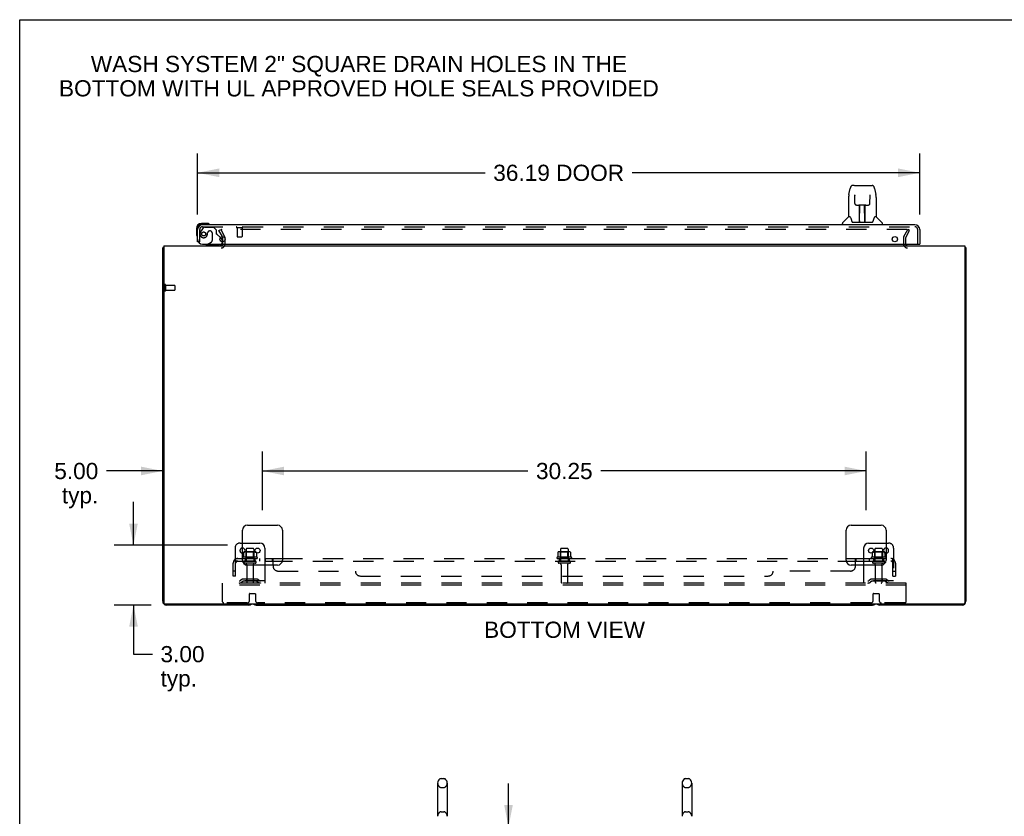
# Model space of a CAD drawing. Header units: inches. Extents: x 0 to 184, y 0 to 119.
# Tile 90 of 101: x 0 to 49, y 79 to 119. Entities that reach past the tile are written whole.
import ezdxf

# ---------------------------------------------------------------- set-up
doc = ezdxf.new("R2010")
doc.units = ezdxf.units.IN
doc.header["$LTSCALE"] = 10.121375
doc.header["$MEASUREMENT"] = 0
doc.linetypes.add('HIDDEN', pattern=[0.2, 0.1, -0.1])
doc.layers.get('0').update_dxf_attribs({"linetype": 'CONTINUOUS'})
for name, color, linetype in [('DEFAULT_2', 8, 'HIDDEN'), ('DIMENSIONS', 7, 'CONTINUOUS'), ('DOOR_ASSEMBLY', 7, 'CONTINUOUS'), ('SUBPANEL', 7, 'CONTINUOUS')]:
    doc.layers.add(name, color=color, linetype=linetype)
doc.styles.get("Standard").update_dxf_attribs({"font": 'arial.ttf'})
doc.dimstyles.new('DIMSTYLE_1', dxfattribs={"dimtxt": 0.811875, "dimasz": 1.0825, "dimexe": 0.09, "dimexo": 0.07, "dimgap": 0.0375, "dimtad": 0, "dimtih": 1, "dimtoh": 1, "dimzin": 4, "dimdsep": 46, "dimtxsty": 'Standard', "dimblk": '_FILLED', "dimblk1": '_FILLED', "dimblk2": '_FILLED', "dimcen": 0.09, "dimadec": 3, "dimazin": 1, "dimtfac": 1, "dimtdec": 3, "dimtofl": 0, "dimtmove": 0, "dimatfit": 3, "dimldrblk": '_FILLED', "dimfxl": 0, "dimtolj": 1, "dimtzin": 4, "dimarcsym": 0})

# ---------------------------------------------------------------- blocks, each defined once
blk = doc.blocks.new('_FILLED')
at = {"color": 0, "linetype": 'ByBlock'}
blk.add_solid([(0, 0), (-1, 0.2), (-1, -0.2)], dxfattribs=at)
blk = doc.blocks.new('*D8')
at = {"layer": 'DIMENSIONS', "color": 2, "linetype": 'Continuous'}
for p, q in [((8.915, 109.317), (8.915, 112.379)), ((45.102, 109.317), (45.102, 112.379)), ((8.915, 111.404), (23.328, 111.404)), ((45.102, 111.404), (30.689, 111.404))]:
    blk.add_line(p, q, dxfattribs=at)
at = {"layer": 'DIMENSIONS', "color": 2, "linetype": 'Continuous', "xscale": 1.0825, "yscale": 1.0825, "zscale": 1.0825, "rotation": 180}
blk.add_blockref('_FILLED', (8.915, 111.404), dxfattribs=at)
at = {"layer": 'DIMENSIONS', "color": 2, "linetype": 'Continuous', "xscale": 1.0825, "yscale": 1.0825, "zscale": 1.0825}
blk.add_blockref('_FILLED', (45.102, 111.404), dxfattribs=at)
at = {"layer": 'DIMENSIONS', "color": 2, "linetype": 'Continuous', "insert": (27.008, 111.81), "char_height": 0.8119, "width": 6.54933, "attachment_point": 2, "line_spacing_factor": 0.9}
blk.add_mtext('36.19 DOOR', dxfattribs=at)
blk = doc.blocks.new('*D10')
at = {"layer": 'DIMENSIONS', "color": 2, "linetype": 'Continuous'}
for p, q in [((5.702, 92.748), (5.702, 94.913)), ((10.407, 92.748), (4.728, 92.748)), ((6.596, 89.748), (4.728, 89.748)), ((5.702, 89.748), (5.702, 87.287)), ((5.702, 87.287), (6.65, 87.287))]:
    blk.add_line(p, q, dxfattribs=at)
at = {"layer": 'DIMENSIONS', "color": 2, "linetype": 'Continuous', "xscale": 1.0825, "yscale": 1.0825, "zscale": 1.0825}
for p, rotation in [((5.702, 92.748), 270), ((5.702, 89.748), 90)]:
    blk.add_blockref('_FILLED', p, dxfattribs=dict(at, rotation=rotation))
at = {"layer": 'DIMENSIONS', "color": 2, "linetype": 'Continuous', "insert": (7.056, 87.693), "char_height": 0.8119, "width": 2.20625, "attachment_point": 1, "line_spacing_factor": 0.9}
blk.add_mtext('3.00\\Ptyp.', dxfattribs=at)
blk = doc.blocks.new('*D11')
at = {"layer": 'DIMENSIONS', "color": 2, "linetype": 'Continuous'}
for p, q in [((12.165, 94.506), (12.165, 97.438)), ((7.165, 96.464), (4.346, 96.464)), ((12.165, 96.464), (14.33, 96.464))]:
    blk.add_line(p, q, dxfattribs=at)
at = {"layer": 'DIMENSIONS', "color": 2, "linetype": 'Continuous', "xscale": 1.0825, "yscale": 1.0825, "zscale": 1.0825}
blk.add_blockref('_FILLED', (7.165, 96.464), dxfattribs=at)
at = {"layer": 'DIMENSIONS', "color": 2, "linetype": 'Continuous', "xscale": 1.0825, "yscale": 1.0825, "zscale": 1.0825, "rotation": 180}
blk.add_blockref('_FILLED', (12.165, 96.464), dxfattribs=at)
at = {"layer": 'DIMENSIONS', "color": 2, "linetype": 'Continuous', "insert": (3.94, 96.87), "char_height": 0.8119, "width": 2.20625, "attachment_point": 3, "line_spacing_factor": 0.9}
blk.add_mtext('5.00\\Ptyp.', dxfattribs=at)
blk = doc.blocks.new('*D12')
at = {"layer": 'DIMENSIONS', "color": 2, "linetype": 'Continuous'}
for p, q in [((12.165, 94.506), (12.165, 97.438)), ((42.415, 94.506), (42.415, 97.438)), ((12.165, 96.464), (25.465, 96.464)), ((42.415, 96.464), (29.114, 96.464))]:
    blk.add_line(p, q, dxfattribs=at)
at = {"layer": 'DIMENSIONS', "color": 2, "linetype": 'Continuous', "xscale": 1.0825, "yscale": 1.0825, "zscale": 1.0825, "rotation": 180}
blk.add_blockref('_FILLED', (12.165, 96.464), dxfattribs=at)
at = {"layer": 'DIMENSIONS', "color": 2, "linetype": 'Continuous', "xscale": 1.0825, "yscale": 1.0825, "zscale": 1.0825}
blk.add_blockref('_FILLED', (42.415, 96.464), dxfattribs=at)
at = {"layer": 'DIMENSIONS', "color": 2, "linetype": 'Continuous', "insert": (27.29, 96.87), "char_height": 0.8119, "width": 2.83704, "attachment_point": 2, "line_spacing_factor": 0.9}
blk.add_mtext('30.25', dxfattribs=at)
blk = doc.blocks.new('*D20')
at = {"layer": 'DIMENSIONS', "color": 2, "linetype": 'Continuous'}
for p, q in [((24.495, 78.646), (24.495, 80.811)), ((24.495, 75.271), (24.495, 72.744)), ((24.495, 72.744), (25.442, 72.744))]:
    blk.add_line(p, q, dxfattribs=at)
at = {"layer": 'DIMENSIONS', "color": 2, "linetype": 'Continuous', "xscale": 1.0825, "yscale": 1.0825, "zscale": 1.0825}
for p, rotation in [((24.495, 78.646), 270), ((24.495, 75.271), 90)]:
    blk.add_blockref('_FILLED', p, dxfattribs=dict(at, rotation=rotation))
at = {"layer": 'DIMENSIONS', "color": 2, "linetype": 'Continuous', "insert": (25.848, 73.15), "char_height": 0.8119, "width": 2.20625, "attachment_point": 1, "line_spacing_factor": 0.9}
blk.add_mtext('3.38', dxfattribs=at)

msp = doc.modelspace()

# ---------------------------------------------------------------- linework, layer by layer
at = {"color": 7, "linetype": 'Continuous'}
for p, q in [((0, 0), (0, 119.075)), ((0, 119.075), (184.025, 119.075)), ((7.217, 107.644), (7.165, 107.644)), ((47.363, 107.644), (47.415, 107.644)), ((11.165, 92.852), (12.04, 92.852)), ((42.54, 92.852), (43.415, 92.852)), ((11.221, 92.393), (11.221, 92.392)), ((11.221, 92.392), (11.221, 92.362)), ((11.858, 92.392), (11.858, 92.362)), ((12.29, 92.602), (12.29, 91.748)), ((42.29, 92.602), (42.29, 91.748)), ((42.721, 92.393), (42.721, 92.392)), ((42.721, 92.392), (42.721, 92.362)), ((43.358, 92.392), (43.358, 92.362)), ((11.854, 89.748), (42.726, 89.748)), ((21.12, 81.054), (21.248, 81.054)), ((33.37, 81.054), (33.498, 81.054)), ((20.943, 80.831), (20.943, 79.168)), ((21.426, 80.831), (21.426, 79.168)), ((33.193, 80.831), (33.193, 79.168)), ((33.676, 80.831), (33.676, 79.168)), ((20.943, 79.168), (20.943, 79.163)), ((21.426, 79.163), (21.426, 79.168)), ((33.193, 79.168), (33.193, 79.163)), ((33.676, 79.163), (33.676, 79.168))]:
    msp.add_line(p, q, dxfattribs=at)
at = {"color": 3, "linetype": 'Continuous'}
for p, q in [((10.157, 108.21), (10.181, 108.169)), ((10.186, 107.946), (10.186, 108.152)), ((7.165, 89.937), (7.165, 107.644)), ((7.217, 107.748), (7.217, 89.86)), ((7.217, 107.748), (47.363, 107.748)), ((47.363, 107.748), (47.363, 89.86)), ((47.415, 107.644), (47.415, 89.937)), ((11.415, 93.748), (12.915, 93.748)), ((41.665, 93.748), (43.165, 93.748)), ((11.165, 91.998), (11.165, 93.498)), ((13.165, 93.498), (13.165, 91.998)), ((41.415, 91.998), (41.415, 93.498)), ((43.415, 93.498), (43.415, 91.998)), ((12.915, 91.748), (11.415, 91.748)), ((43.165, 91.748), (41.665, 91.748)), ((47.303, 89.8), (7.277, 89.8)), ((11.476, 89.748), (7.354, 89.748)), ((47.226, 89.748), (43.104, 89.748))]:
    msp.add_line(p, q, dxfattribs=at)
for points in [[(7.182, 107.661), (7.179, 107.659), (7.176, 107.658), (7.174, 107.656), (7.171, 107.655), (7.169, 107.653), (7.168, 107.652), (7.166, 107.65), (7.166, 107.648), (7.165, 107.647), (7.165, 107.645), (7.165, 107.644)], [(7.205, 107.676), (7.203, 107.674), (7.201, 107.672), (7.199, 107.67), (7.196, 107.669), (7.193, 107.667), (7.19, 107.665), (7.187, 107.664), (7.182, 107.661)], [(47.374, 107.676), (47.376, 107.674), (47.378, 107.672), (47.38, 107.67), (47.383, 107.669), (47.386, 107.667), (47.389, 107.665), (47.392, 107.664)], [(47.392, 107.664), (47.398, 107.661), (47.4, 107.659), (47.403, 107.658), (47.405, 107.656), (47.408, 107.655), (47.41, 107.653), (47.411, 107.652), (47.413, 107.65), (47.414, 107.648), (47.414, 107.647), (47.414, 107.645), (47.415, 107.644)]]:
    msp.add_lwpolyline(points, dxfattribs=at)
at = {"color": 7, "linetype": 'Continuous'}
for points in [[(11.227, 92.401), (11.225, 92.4), (11.224, 92.399), (11.223, 92.398), (11.222, 92.396), (11.221, 92.395), (11.221, 92.393)], [(11.852, 92.401), (11.854, 92.4), (11.855, 92.399), (11.856, 92.398), (11.857, 92.396), (11.858, 92.395), (11.858, 92.393), (11.858, 92.392)], [(42.727, 92.401), (42.725, 92.4), (42.724, 92.399), (42.723, 92.398), (42.722, 92.396), (42.721, 92.395), (42.721, 92.393)], [(43.352, 92.401), (43.354, 92.4), (43.355, 92.399), (43.356, 92.398), (43.357, 92.396), (43.358, 92.395), (43.358, 92.393), (43.358, 92.392)]]:
    msp.add_lwpolyline(points, dxfattribs=at)
for centre in [(11.915, 92.477), (42.665, 92.477)]:
    msp.add_circle(centre, 0.128, dxfattribs=at)
at = {"color": 3, "linetype": 'Continuous'}
for centre, radius, start, end in [((10.153, 108.152), 0.033, 0, 30), ((7.354, 107.559), 0.189, 136.4873, 141.7194), ((10.101, 107.833), 0.085, 270, 355.9511), ((44.479, 107.833), 0.085, 184.0489, 270), ((47.226, 107.559), 0.189, 38.2806, 43.5127), ((11.415, 93.498), 0.25, 90, 180), ((12.915, 93.498), 0.25, 0, 90), ((41.665, 93.498), 0.25, 90, 180), ((43.165, 93.498), 0.25, 0, 90), ((11.415, 91.998), 0.25, 180, 270), ((12.915, 91.998), 0.25, 270, 360), ((41.665, 91.998), 0.25, 180, 270), ((43.165, 91.998), 0.25, 270, 360), ((7.354, 89.937), 0.189, 180, 270), ((7.277, 89.86), 0.06, 180, 270), ((11.476, 89.937), 0.189, 270, 313.513), ((43.104, 89.937), 0.189, 226.487, 270), ((47.226, 89.937), 0.189, 270, 360), ((47.303, 89.86), 0.06, 270, 360)]:
    msp.add_arc(centre, radius, start, end, dxfattribs=at)
at = {"color": 7, "linetype": 'Continuous'}
for centre, radius, start, end in [((12.04, 92.602), 0.25, 0, 90), ((42.54, 92.602), 0.25, 90, 180), ((11.165, 92.477), 0.128, 270, 90), ((11.284, 92.272), 0.141, 93.6175, 113.95), ((11.795, 92.272), 0.141, 66.05, 86.3825), ((42.784, 92.272), 0.141, 93.6175, 113.95), ((43.415, 92.477), 0.128, 90, 270), ((43.295, 92.272), 0.141, 66.05, 86.3825), ((11.854, 89.937), 0.189, 226.5797, 270), ((42.726, 89.937), 0.189, 270, 313.4203), ((21.184, 80.831), 0.241, 123.1848, 180), ((21.12, 80.929), 0.125, 90, 123.1848), ((21.248, 80.929), 0.125, 56.8152, 90), ((21.184, 80.831), 0.241, 0, 56.8152), ((33.434, 80.831), 0.241, 123.1848, 180), ((33.37, 80.929), 0.125, 90, 123.1848), ((33.498, 80.929), 0.125, 56.8152, 90), ((33.434, 80.831), 0.241, 0, 56.8152)]:
    msp.add_arc(centre, radius, start, end, dxfattribs=at)
at = {"layer": 'DEFAULT_2', "color": 8, "linetype": 'HIDDEN'}
for p, q in [((9.985, 108.509), (10.075, 108.561)), ((10.075, 108.561), (10.271, 108.221)), ((44.458, 108.561), (10.121, 108.561)), ((44.308, 108.221), (44.504, 108.561)), ((44.594, 108.509), (44.504, 108.561)), ((10.157, 108.21), (9.985, 108.509)), ((10.29, 107.833), (10.29, 108.152)), ((44.29, 108.152), (44.29, 107.833)), ((44.394, 108.152), (44.394, 107.833)), ((44.398, 108.169), (44.594, 108.509)), ((10.186, 107.833), (10.186, 107.946)), ((7.269, 105.786), (7.269, 105.502)), ((7.312, 105.786), (7.312, 105.502)), ((7.312, 105.768), (7.759, 105.768)), ((7.769, 105.758), (7.769, 105.53)), ((7.312, 105.52), (7.759, 105.52)), ((11.04, 92.852), (11.165, 92.852)), ((43.415, 92.852), (43.54, 92.852)), ((10.79, 92.602), (10.79, 90.852)), ((11.221, 92.362), (11.221, 92.174)), ((11.795, 92.413), (11.284, 92.413)), ((11.356, 92.393), (11.336, 92.413)), ((11.352, 92.547), (11.352, 91.952)), ((11.356, 92.097), (11.356, 92.393)), ((11.723, 92.393), (11.356, 92.393)), ((11.697, 92.577), (11.382, 92.577)), ((11.723, 92.393), (11.743, 92.413)), ((11.723, 92.097), (11.723, 92.393)), ((11.727, 92.547), (11.727, 91.952)), ((11.858, 92.362), (11.858, 92.174)), ((26.971, 92.392), (26.971, 92.174)), ((27.545, 92.413), (27.034, 92.413)), ((27.106, 92.393), (27.086, 92.413)), ((27.102, 92.547), (27.102, 91.952)), ((27.473, 92.393), (27.106, 92.393)), ((27.106, 92.097), (27.106, 92.393)), ((27.447, 92.577), (27.132, 92.577)), ((27.473, 92.393), (27.493, 92.413)), ((27.473, 92.097), (27.473, 92.393)), ((27.477, 92.547), (27.477, 91.952)), ((27.608, 92.392), (27.608, 92.174)), ((42.721, 92.362), (42.721, 92.174)), ((43.295, 92.413), (42.784, 92.413)), ((42.856, 92.393), (42.836, 92.413)), ((42.852, 92.547), (42.852, 91.952)), ((43.223, 92.393), (42.856, 92.393)), ((42.856, 92.097), (42.856, 92.393)), ((43.197, 92.577), (42.882, 92.577)), ((43.223, 92.393), (43.243, 92.413)), ((43.223, 92.097), (43.223, 92.393)), ((43.227, 92.547), (43.227, 91.952)), ((43.358, 92.362), (43.358, 92.174)), ((43.79, 92.602), (43.79, 90.852)), ((11.895, 92.147), (11.184, 92.147)), ((11.205, 92.077), (11.874, 92.077)), ((11.797, 91.952), (11.282, 91.952)), ((11.797, 91.842), (11.282, 91.842)), ((11.356, 92.097), (11.336, 92.077)), ((11.723, 92.097), (11.356, 92.097)), ((11.375, 91.779), (11.375, 90.882)), ((11.705, 91.779), (11.705, 90.882)), ((11.723, 92.097), (11.743, 92.077)), ((27.645, 92.147), (26.934, 92.147)), ((26.955, 92.077), (27.624, 92.077)), ((27.547, 91.952), (27.032, 91.952)), ((27.547, 91.842), (27.032, 91.842)), ((27.106, 92.097), (27.086, 92.077)), ((27.473, 92.097), (27.106, 92.097)), ((27.125, 91.779), (27.125, 90.882)), ((27.455, 91.779), (27.455, 90.882)), ((27.473, 92.097), (27.493, 92.077)), ((43.395, 92.147), (42.684, 92.147)), ((42.705, 92.077), (43.374, 92.077)), ((43.297, 91.952), (42.782, 91.952)), ((43.297, 91.842), (42.782, 91.842)), ((42.856, 92.097), (42.836, 92.077)), ((43.223, 92.097), (42.856, 92.097)), ((42.875, 91.779), (42.875, 90.882)), ((43.205, 91.779), (43.205, 90.882)), ((43.223, 92.097), (43.243, 92.077)), ((12.29, 91.748), (12.29, 90.852)), ((42.29, 91.748), (42.29, 90.852)), ((10.165, 90.748), (10.165, 90.852)), ((44.415, 90.852), (10.165, 90.852)), ((12.29, 90.956), (10.79, 90.956)), ((11.132, 91.024), (11.064, 90.976)), ((11.193, 90.94), (11.125, 90.891)), ((11.88, 91.046), (11.199, 91.046)), ((11.88, 90.942), (11.199, 90.942)), ((11.365, 91.046), (11.365, 90.942)), ((11.715, 91.046), (11.715, 90.942)), ((11.886, 90.94), (11.954, 90.891)), ((11.947, 91.024), (12.015, 90.976)), ((43.79, 90.956), (42.29, 90.956)), ((42.632, 91.024), (42.564, 90.976)), ((42.693, 90.94), (42.625, 90.891)), ((43.38, 91.046), (42.699, 91.046)), ((43.38, 90.942), (42.699, 90.942)), ((42.865, 91.046), (42.865, 90.942)), ((43.215, 91.046), (43.215, 90.942)), ((43.386, 90.94), (43.454, 90.891)), ((43.447, 91.024), (43.515, 90.976)), ((44.415, 90.748), (44.415, 90.852)), ((10.165, 89.914), (10.165, 90.748)), ((44.415, 90.748), (10.165, 90.748)), ((11.515, 89.977), (11.515, 90.302)), ((11.535, 90.322), (11.795, 90.322)), ((11.815, 90.302), (11.815, 89.977)), ((42.765, 89.977), (42.765, 90.302)), ((42.785, 90.322), (43.045, 90.322)), ((43.065, 90.302), (43.065, 89.977)), ((44.415, 89.914), (44.415, 90.748)), ((11.39, 89.852), (10.227, 89.852)), ((42.64, 89.852), (11.94, 89.852)), ((44.352, 89.852), (43.19, 89.852)), ((21.12, 80.609), (21.248, 80.609)), ((33.37, 80.609), (33.498, 80.609)), ((21.12, 79.391), (21.248, 79.391)), ((33.37, 79.391), (33.498, 79.391))]:
    msp.add_line(p, q, dxfattribs=at)
for points in [[(10.121, 108.561), (10.119, 108.56), (10.117, 108.56), (10.115, 108.56), (10.113, 108.559), (10.111, 108.558), (10.11, 108.557), (10.108, 108.556), (10.107, 108.555), (10.105, 108.554), (10.104, 108.552), (10.103, 108.551), (10.102, 108.549), (10.102, 108.547), (10.101, 108.546), (10.101, 108.544), (10.101, 108.543)], [(44.466, 108.559), (44.464, 108.56), (44.462, 108.56), (44.46, 108.56), (44.458, 108.561)], [(44.466, 108.559), (44.468, 108.558), (44.469, 108.557), (44.471, 108.556), (44.473, 108.555), (44.474, 108.554), (44.475, 108.552), (44.476, 108.551), (44.477, 108.549), (44.477, 108.547), (44.478, 108.546), (44.478, 108.544), (44.478, 108.543)], [(10.101, 108.543), (10.101, 108.542), (10.101, 108.54), (10.102, 108.539), (10.102, 108.537), (10.103, 108.535)], [(44.478, 108.543), (44.478, 108.542), (44.478, 108.54), (44.477, 108.539), (44.477, 108.537), (44.476, 108.535)], [(26.977, 92.401), (26.975, 92.4), (26.974, 92.399), (26.973, 92.398), (26.972, 92.396), (26.971, 92.395), (26.971, 92.393), (26.971, 92.392)], [(27.602, 92.401), (27.604, 92.4), (27.605, 92.399), (27.606, 92.398), (27.607, 92.396), (27.608, 92.395), (27.608, 92.393), (27.608, 92.392)], [(11.221, 92.173), (11.221, 92.172), (11.22, 92.171), (11.22, 92.17), (11.22, 92.169), (11.219, 92.169), (11.219, 92.168), (11.219, 92.167), (11.218, 92.167), (11.218, 92.167), (11.218, 92.166), (11.217, 92.166), (11.217, 92.166), (11.217, 92.166), (11.216, 92.165), (11.216, 92.165), (11.216, 92.165), (11.216, 92.165), (11.215, 92.165)], [(11.864, 92.165), (11.863, 92.165), (11.863, 92.165), (11.863, 92.165), (11.863, 92.165), (11.862, 92.166), (11.862, 92.166), (11.862, 92.166), (11.861, 92.166), (11.861, 92.167), (11.861, 92.167), (11.86, 92.167), (11.86, 92.168), (11.86, 92.169), (11.859, 92.169), (11.859, 92.17), (11.859, 92.171), (11.858, 92.172), (11.858, 92.173)], [(26.971, 92.173), (26.971, 92.172), (26.97, 92.171), (26.97, 92.17), (26.97, 92.169), (26.969, 92.169), (26.969, 92.168), (26.969, 92.167), (26.968, 92.167), (26.968, 92.167), (26.968, 92.166), (26.967, 92.166), (26.967, 92.166), (26.967, 92.166), (26.966, 92.165), (26.966, 92.165), (26.966, 92.165), (26.966, 92.165), (26.965, 92.165)], [(27.614, 92.165), (27.613, 92.165), (27.613, 92.165), (27.613, 92.165), (27.613, 92.165), (27.612, 92.166), (27.612, 92.166), (27.612, 92.166), (27.611, 92.166), (27.611, 92.167), (27.611, 92.167), (27.61, 92.167), (27.61, 92.168), (27.61, 92.169), (27.609, 92.169), (27.609, 92.17), (27.609, 92.171), (27.608, 92.172), (27.608, 92.173)], [(42.721, 92.173), (42.721, 92.172), (42.72, 92.171), (42.72, 92.17), (42.72, 92.169), (42.719, 92.169), (42.719, 92.168), (42.719, 92.167), (42.718, 92.167), (42.718, 92.167), (42.718, 92.166), (42.717, 92.166), (42.717, 92.166), (42.717, 92.166), (42.716, 92.165), (42.716, 92.165), (42.716, 92.165), (42.716, 92.165), (42.715, 92.165)], [(43.364, 92.165), (43.363, 92.165), (43.363, 92.165), (43.363, 92.165), (43.363, 92.165), (43.362, 92.166), (43.362, 92.166), (43.362, 92.166), (43.361, 92.166), (43.361, 92.167), (43.361, 92.167), (43.36, 92.167), (43.36, 92.168), (43.36, 92.169), (43.359, 92.169), (43.359, 92.17), (43.359, 92.171), (43.358, 92.172), (43.358, 92.173)]]:
    msp.add_lwpolyline(points, dxfattribs=at)
for centre, radius, start, end in [((10.153, 108.152), 0.137, 0, 30), ((44.427, 108.152), 0.137, 150, 180), ((44.427, 108.152), 0.033, 150, 180), ((10.101, 107.833), 0.189, 270, 360), ((44.479, 107.833), 0.189, 180, 270), ((7.29, 105.786), 0.0215, 0, 180), ((7.759, 105.758), 0.01, 0, 90), ((7.29, 105.502), 0.0215, 180, 360), ((7.759, 105.53), 0.01, 270, 360), ((11.04, 92.602), 0.25, 90, 180), ((43.54, 92.602), 0.25, 0, 90), ((11.165, 92.477), 0.128, 90, 270), ((11.284, 92.272), 0.141, 90, 93.6175), ((11.382, 92.547), 0.03, 90, 180), ((11.697, 92.547), 0.03, 0, 90), ((11.795, 92.272), 0.141, 86.3825, 90), ((27.034, 92.272), 0.141, 90, 113.95), ((27.132, 92.547), 0.03, 90, 180), ((27.447, 92.547), 0.03, 0, 90), ((27.545, 92.272), 0.141, 66.05, 90), ((42.784, 92.272), 0.141, 90, 93.6175), ((42.882, 92.547), 0.03, 90, 180), ((43.197, 92.547), 0.03, 0, 90), ((43.295, 92.272), 0.141, 86.3825, 90), ((43.415, 92.477), 0.128, 270, 90), ((11.205, 92.115), 0.0384, 124.4497, 270), ((11.54, 91.547), 0.698, 117.6814, 120.6631), ((11.282, 91.897), 0.055, 90, 270), ((11.312, 91.779), 0.0625, 0, 90), ((11.767, 91.779), 0.0625, 90, 180), ((11.797, 91.897), 0.055, 270, 90), ((11.54, 91.547), 0.698, 59.3369, 62.3186), ((11.874, 92.115), 0.0384, 270, 55.5503), ((26.955, 92.115), 0.0384, 124.4497, 270), ((27.29, 91.547), 0.698, 117.6814, 120.6631), ((27.032, 91.897), 0.055, 90, 270), ((27.062, 91.779), 0.0625, 0, 90), ((27.517, 91.779), 0.0625, 90, 180), ((27.547, 91.897), 0.055, 270, 90), ((27.29, 91.547), 0.698, 59.3369, 62.3186), ((27.624, 92.115), 0.0384, 270, 55.5503), ((42.705, 92.115), 0.0384, 124.4497, 270), ((43.04, 91.547), 0.698, 117.6814, 120.6631), ((42.782, 91.897), 0.055, 90, 270), ((42.812, 91.779), 0.0625, 0, 90), ((43.267, 91.779), 0.0625, 90, 180), ((43.297, 91.897), 0.055, 270, 90), ((43.04, 91.547), 0.698, 59.3369, 62.3186), ((43.374, 92.115), 0.0384, 270, 55.5503), ((11.004, 91.06), 0.104, 270, 305.7539), ((11.004, 91.06), 0.208, 270, 305.7539), ((11.199, 90.932), 0.114, 90, 125.7539), ((11.199, 90.932), 0.01, 90, 125.7539), ((11.405, 90.882), 0.03, 180, 270), ((11.675, 90.882), 0.03, 270, 360), ((11.88, 90.932), 0.114, 54.2461, 90), ((11.88, 90.932), 0.01, 54.2461, 90), ((12.075, 91.06), 0.208, 234.2461, 270), ((12.075, 91.06), 0.104, 234.2461, 270), ((27.155, 90.882), 0.03, 180, 270), ((27.425, 90.882), 0.03, 270, 360), ((42.504, 91.06), 0.104, 270, 305.7539), ((42.504, 91.06), 0.208, 270, 305.7539), ((42.699, 90.932), 0.114, 90, 125.7539), ((42.699, 90.932), 0.01, 90, 125.7539), ((42.905, 90.882), 0.03, 180, 270), ((43.175, 90.882), 0.03, 270, 360), ((43.38, 90.932), 0.114, 54.2461, 90), ((43.38, 90.932), 0.01, 54.2461, 90), ((43.575, 91.06), 0.208, 234.2461, 270), ((43.575, 91.06), 0.104, 234.2461, 270), ((11.535, 90.302), 0.02, 90, 180), ((11.795, 90.302), 0.02, 0, 90), ((42.785, 90.302), 0.02, 90, 180), ((43.045, 90.302), 0.02, 0, 90), ((10.227, 89.914), 0.0625, 180, 270), ((11.39, 89.977), 0.125, 270, 360), ((11.94, 89.977), 0.125, 180, 270), ((42.64, 89.977), 0.125, 270, 360), ((43.19, 89.977), 0.125, 180, 270), ((44.352, 89.914), 0.0625, 270, 360), ((21.184, 80.831), 0.241, 180, 236.8152), ((21.12, 80.734), 0.125, 236.8152, 270), ((21.248, 80.734), 0.125, 270, 303.1848), ((21.184, 80.831), 0.241, 303.1848, 360), ((33.434, 80.831), 0.241, 180, 236.8152), ((33.37, 80.734), 0.125, 236.8152, 270), ((33.498, 80.734), 0.125, 270, 303.1848), ((33.434, 80.831), 0.241, 303.1848, 360), ((21.184, 79.168), 0.241, 123.1848, 180), ((21.12, 79.266), 0.125, 90, 123.1848), ((21.248, 79.266), 0.125, 56.8152, 90), ((21.184, 79.168), 0.241, 0, 56.8152), ((33.434, 79.168), 0.241, 123.1848, 180), ((33.37, 79.266), 0.125, 90, 123.1848), ((33.498, 79.266), 0.125, 56.8152, 90), ((33.434, 79.168), 0.241, 0, 56.8152)]:
    msp.add_arc(centre, radius, start, end, dxfattribs=at)
at = {"layer": 'DOOR_ASSEMBLY', "color": 7, "linetype": 'Continuous'}
for p, q in [((41.553, 110.315), (41.618, 110.62)), ((41.823, 110.774), (41.742, 110.774)), ((41.824, 110.774), (42.712, 110.774)), ((41.829, 110.774), (41.827, 110.774)), ((42.836, 110.62), (42.901, 110.315)), ((41.538, 110.172), (41.538, 109.2)), ((41.839, 110.3), (41.839, 110.297)), ((41.839, 110.297), (41.839, 110.294)), ((41.839, 110.294), (41.839, 110.29)), ((41.839, 110.29), (41.84, 110.282)), ((41.84, 110.282), (41.84, 110.272)), ((41.847, 109.868), (41.84, 110.272)), ((42.607, 109.868), (42.614, 110.281)), ((42.614, 110.281), (42.615, 110.289)), ((42.615, 110.289), (42.615, 110.294)), ((42.907, 110.284), (42.901, 110.315)), ((42.916, 110.171), (42.916, 109.2)), ((41.847, 109.868), (41.848, 109.855)), ((41.927, 109.79), (42.047, 109.79)), ((42.078, 108.944), (42.093, 109.791)), ((42.083, 109.791), (42.372, 109.791)), ((42.085, 109.375), (42.085, 109.791)), ((42.092, 109.735), (42.085, 109.735)), ((42.089, 109.566), (42.085, 109.566)), ((42.088, 109.554), (42.085, 109.554)), ((42.353, 108.924), (42.338, 109.791)), ((42.339, 109.735), (42.369, 109.735)), ((42.369, 109.566), (42.342, 109.566)), ((42.369, 109.554), (42.342, 109.554)), ((42.344, 109.791), (42.344, 109.735)), ((42.369, 108.924), (42.369, 109.791)), ((42.407, 109.79), (42.527, 109.79)), ((41.532, 109.194), (41.235, 108.896)), ((41.611, 109.2), (41.538, 109.2)), ((41.608, 109.2), (41.614, 109.189)), ((42.346, 109.326), (42.369, 109.326)), ((42.369, 109.322), (42.346, 109.322)), ((42.84, 109.189), (42.846, 109.198)), ((42.916, 109.2), (42.843, 109.2)), ((42.922, 109.194), (43.219, 108.896)), ((8.855, 108.603), (8.855, 108.347)), ((9.374, 108.866), (9.118, 108.866)), ((9.161, 108.806), (9.118, 108.806)), ((9.412, 108.863), (9.374, 108.866)), ((41.223, 108.806), (41.223, 108.868)), ((41.674, 109.035), (41.688, 108.988)), ((41.688, 108.988), (41.691, 108.979)), ((41.741, 108.924), (42.713, 108.924)), ((42.079, 108.996), (42.078, 108.97)), ((42.085, 108.924), (42.085, 108.928)), ((42.352, 108.97), (42.352, 108.996)), ((42.763, 108.978), (42.766, 108.988)), ((43.231, 108.806), (43.231, 108.868)), ((8.855, 108.347), (8.857, 108.309)), ((10.057, 108.155), (10.114, 108.098)), ((8.948, 107.952), (8.915, 107.952)), ((9.426, 107.827), (9.357, 107.787)), ((9.357, 107.748), (9.357, 107.787)), ((10.144, 108.028), (10.144, 107.946)), ((45.082, 107.827), (45.102, 107.827))]:
    msp.add_line(p, q, dxfattribs=at)
at = {"layer": 'DOOR_ASSEMBLY', "color": 3, "linetype": 'Continuous'}
for p, q in [((8.915, 107.952), (8.915, 108.559)), ((9.161, 108.806), (44.856, 108.806)), ((45.102, 108.559), (45.102, 107.827)), ((9.165, 107.827), (45.082, 107.827))]:
    msp.add_line(p, q, dxfattribs=at)
at = {"layer": 'DOOR_ASSEMBLY', "color": 8, "linetype": 'HIDDEN'}
for p, q in [((9.019, 107.952), (9.019, 108.559)), ((9.195, 108.647), (9.093, 108.503)), ((9.161, 108.702), (44.856, 108.702)), ((9.259, 108.681), (9.711, 108.681)), ((9.837, 108.555), (9.711, 108.681)), ((9.837, 108.555), (9.837, 108.376)), ((10.877, 108.659), (11.161, 108.659)), ((10.895, 108.659), (10.895, 108.212)), ((11.143, 108.659), (11.143, 108.212)), ((44.998, 107.827), (44.998, 108.559)), ((9.416, 108.391), (9.416, 108.402)), ((9.547, 108.489), (9.514, 108.489)), ((9.645, 108.391), (9.645, 108.012)), ((10.057, 108.155), (9.895, 108.317)), ((10.905, 108.202), (11.133, 108.202)), ((9.019, 107.952), (8.948, 107.952)), ((9.987, 107.748), (9.357, 107.748)), ((9.426, 107.827), (9.595, 107.925)), ((10.144, 107.946), (10.144, 107.905))]:
    msp.add_line(p, q, dxfattribs=at)
at = {"layer": 'DOOR_ASSEMBLY', "color": 7, "linetype": 'Continuous'}
for points in [[(41.742, 110.774), (41.739, 110.774), (41.726, 110.773), (41.713, 110.769), (41.7, 110.764), (41.689, 110.758), (41.679, 110.75), (41.67, 110.741), (41.661, 110.731), (41.654, 110.721), (41.648, 110.709), (41.642, 110.697), (41.636, 110.683), (41.631, 110.668), (41.626, 110.652), (41.621, 110.633), (41.618, 110.62)], [(42.836, 110.62), (42.833, 110.633), (42.828, 110.652), (42.823, 110.668), (42.818, 110.683), (42.812, 110.697), (42.806, 110.71), (42.8, 110.721), (42.792, 110.732), (42.784, 110.741), (42.775, 110.75), (42.765, 110.758), (42.753, 110.765), (42.741, 110.77), (42.728, 110.773), (42.714, 110.774), (42.712, 110.774)], [(41.553, 110.315), (41.547, 110.284), (41.542, 110.244), (41.539, 110.204), (41.538, 110.172)], [(41.839, 110.303), (41.839, 110.303), (41.839, 110.303), (41.839, 110.303), (41.839, 110.303), (41.839, 110.302), (41.839, 110.301), (41.839, 110.3)], [(42.615, 110.294), (42.615, 110.298), (42.615, 110.299), (42.615, 110.3), (42.615, 110.302), (42.615, 110.302), (42.615, 110.303), (42.615, 110.303)], [(42.916, 110.171), (42.915, 110.205), (42.912, 110.245), (42.907, 110.284)], [(41.848, 109.855), (41.852, 109.842), (41.857, 109.831), (41.864, 109.82), (41.873, 109.811), (41.883, 109.803), (41.894, 109.797), (41.905, 109.793), (41.917, 109.791), (41.926, 109.79)], [(42.047, 109.79), (42.051, 109.79), (42.06, 109.791), (42.068, 109.791)], [(42.068, 109.791), (42.076, 109.791), (42.083, 109.791)], [(42.372, 109.791), (42.379, 109.791), (42.387, 109.791)], [(42.387, 109.791), (42.396, 109.79), (42.404, 109.79), (42.407, 109.79)], [(42.528, 109.79), (42.538, 109.791), (42.55, 109.793), (42.561, 109.798), (42.572, 109.804), (42.582, 109.812), (42.591, 109.821), (42.598, 109.832), (42.603, 109.844), (42.606, 109.856), (42.607, 109.868)], [(41.614, 109.189), (41.627, 109.161), (41.642, 109.125), (41.658, 109.083), (41.674, 109.035)], [(42.766, 108.988), (42.78, 109.034), (42.796, 109.081), (42.811, 109.124), (42.826, 109.16), (42.84, 109.189)], [(41.691, 108.979), (41.696, 108.966), (41.701, 108.956), (41.706, 108.947)], [(41.706, 108.947), (41.711, 108.94), (41.717, 108.934), (41.724, 108.929), (41.731, 108.926), (41.739, 108.924), (41.741, 108.924)], [(42.713, 108.924), (42.715, 108.924), (42.723, 108.926), (42.73, 108.929), (42.737, 108.934), (42.743, 108.94), (42.748, 108.947)], [(42.748, 108.947), (42.753, 108.956), (42.758, 108.966), (42.763, 108.978)]]:
    msp.add_lwpolyline(points, dxfattribs=at)
at = {"layer": 'DOOR_ASSEMBLY', "color": 8, "linetype": 'HIDDEN'}
msp.add_circle((9.219, 108.339), 0.101, dxfattribs=at)
at = {"layer": 'DOOR_ASSEMBLY', "color": 3, "linetype": 'Continuous'}
for centre in [(10.165, 108.077), (43.852, 108.077)]:
    msp.add_circle(centre, 0.133, dxfattribs=at)
at = {"layer": 'DOOR_ASSEMBLY', "color": 7, "linetype": 'Continuous'}
for centre, radius, start, end in [((41.546, 109.18), 0.0197, 97.5, 135), ((42.908, 109.18), 0.0197, 45, 82.5), ((9.118, 108.603), 0.263, 90, 180), ((9.118, 108.603), 0.203, 90, 180), ((9.374, 108.616), 0.25, 59.1101, 90), ((9.495, 108.821), 0.015, 270, 353.6204), ((9.495, 108.818), 0.015, 6.3796, 59.1101), ((41.262, 108.868), 0.0394, 135, 180), ((42.097, 108.944), 0.0197, 179, 270), ((42.097, 108.944), 0.0197, 260.739, 269.9232), ((42.333, 108.944), 0.0197, 270, 1), ((42.333, 108.944), 0.0197, 270.0771, 272.6469), ((43.192, 108.868), 0.0394, 0, 45), ((9.105, 108.347), 0.25, 180, 210.8899), ((8.903, 108.226), 0.015, 210.8899, 263.6204), ((8.9, 108.226), 0.015, 276.3796, 360), ((10.044, 108.028), 0.1, 0, 45), ((9.987, 107.905), 0.157, 270, 330.1697)]:
    msp.add_arc(centre, radius, start, end, dxfattribs=at)
at = {"layer": 'DOOR_ASSEMBLY', "color": 3, "linetype": 'Continuous'}
for centre, radius, start, end in [((9.161, 108.559), 0.246, 90, 180), ((44.856, 108.559), 0.246, 0, 90), ((9.165, 108.077), 0.25, 180, 270)]:
    msp.add_arc(centre, radius, start, end, dxfattribs=at)
at = {"layer": 'DOOR_ASSEMBLY', "color": 8, "linetype": 'HIDDEN'}
for centre, radius, start, end in [((9.161, 108.559), 0.142, 90, 180), ((9.259, 108.602), 0.079, 90, 144.9), ((10.877, 108.68), 0.0215, 90, 270), ((11.161, 108.68), 0.0215, 270, 90), ((44.856, 108.559), 0.142, 0, 90), ((9.219, 108.339), 0.187, 163.1561, 342.1518), ((9.409, 108.281), 0.386, 144.9, 163.1561), ((9.023, 108.402), 0.393, 342.0702, 358.3401), ((9.514, 108.391), 0.098, 90, 180), ((9.547, 108.391), 0.098, 0, 90), ((9.876, 108.376), 0.039, 180, 248.3904), ((9.824, 108.247), 0.1, 45, 68.3904), ((10.905, 108.212), 0.01, 180, 270), ((11.133, 108.212), 0.01, 270, 360), ((9.545, 108.012), 0.1, 300.092, 360), ((9.987, 107.905), 0.157, 330.1697, 360)]:
    msp.add_arc(centre, radius, start, end, dxfattribs=at)
at = {"layer": 'DOOR_ASSEMBLY', "color": 7, "linetype": 'Continuous'}
for centre, start_param, end_param in [((42.077, 108.963), -2.940151, -2.835574), ((42.353, 108.963), -3.447611, -3.141593)]:
    msp.add_ellipse(centre, major_axis=(0, 0.0394), ratio=1, start_param=start_param, end_param=end_param, dxfattribs=at)
at = {"layer": 'SUBPANEL', "color": 8, "linetype": 'HIDDEN'}
for p, q in [((10.696, 91.202), (10.696, 91.84)), ((10.782, 92.023), (10.862, 91.926)), ((10.821, 91.952), (10.821, 92.077)), ((10.821, 92.077), (12.29, 92.077)), ((10.821, 91.952), (12.29, 91.952)), ((10.821, 91.202), (10.821, 91.84)), ((11.29, 92.077), (11.29, 91.952)), ((11.79, 92.077), (11.79, 91.952)), ((12.018, 92.077), (12.018, 91.952)), ((12.299, 92.077), (12.299, 91.952)), ((12.66, 91.952), (41.919, 91.952)), ((12.662, 91.952), (12.66, 91.952)), ((12.669, 91.947), (12.668, 91.949)), ((13.165, 92.077), (41.415, 92.077)), ((27.04, 92.077), (27.04, 91.952)), ((27.54, 92.077), (27.54, 91.952)), ((41.883, 91.926), (41.885, 91.926)), ((41.898, 91.931), (41.899, 91.932)), ((41.907, 92.069), (41.909, 92.072)), ((41.91, 91.947), (41.911, 91.949)), ((41.912, 92.075), (41.914, 92.076)), ((42.28, 92.077), (42.28, 91.952)), ((42.29, 92.077), (43.758, 92.077)), ((42.29, 91.952), (43.758, 91.952)), ((42.561, 92.077), (42.561, 91.952)), ((42.79, 92.077), (42.79, 91.952)), ((43.29, 92.077), (43.29, 91.952)), ((43.797, 92.023), (43.717, 91.926)), ((43.738, 91.951), (43.739, 91.952)), ((43.753, 91.988), (43.752, 91.986)), ((43.752, 91.986), (43.752, 91.985)), ((43.754, 91.991), (43.753, 91.989)), ((43.753, 91.989), (43.753, 91.988)), ((43.755, 91.994), (43.754, 91.992)), ((43.754, 91.992), (43.754, 91.991)), ((43.755, 91.997), (43.755, 91.995)), ((43.755, 91.995), (43.755, 91.994)), ((43.758, 91.952), (43.758, 92.077)), ((43.758, 91.202), (43.758, 91.84)), ((43.883, 91.84), (43.883, 91.202)), ((10.821, 91.452), (10.696, 91.452)), ((12.696, 91.748), (12.696, 91.702)), ((12.946, 91.452), (16.821, 91.452)), ((41.633, 91.452), (37.758, 91.452)), ((41.883, 91.702), (41.883, 91.748)), ((43.758, 91.452), (43.883, 91.452)), ((10.821, 91.202), (10.696, 91.202)), ((17.071, 91.202), (37.508, 91.202)), ((43.758, 91.202), (43.883, 91.202))]:
    msp.add_line(p, q, dxfattribs=at)
at = {"layer": 'SUBPANEL', "color": 3, "linetype": 'Continuous'}
for p, q in [((12.29, 92.077), (13.165, 92.077)), ((12.696, 91.748), (12.696, 92.023)), ((41.415, 92.077), (42.29, 92.077)), ((41.883, 91.748), (41.883, 92.023))]:
    msp.add_line(p, q, dxfattribs=at)
at = {"layer": 'SUBPANEL', "color": 7, "linetype": 'Continuous'}
for p, q in [((12.29, 91.952), (12.66, 91.952)), ((12.66, 91.952), (12.66, 92.077)), ((41.919, 91.952), (41.919, 92.077)), ((41.919, 91.952), (42.29, 91.952))]:
    msp.add_line(p, q, dxfattribs=at)
at = {"layer": 'SUBPANEL', "color": 8, "linetype": 'HIDDEN'}
for points in [[(10.782, 92.023), (10.784, 92.025), (10.787, 92.027), (10.789, 92.03), (10.79, 92.033), (10.792, 92.036), (10.794, 92.04), (10.796, 92.044), (10.797, 92.047)], [(10.797, 92.047), (10.801, 92.054), (10.802, 92.058), (10.804, 92.061), (10.805, 92.064), (10.807, 92.067), (10.809, 92.069), (10.81, 92.072), (10.812, 92.074), (10.814, 92.075), (10.816, 92.076), (10.818, 92.077), (10.819, 92.077), (10.821, 92.077)], [(10.821, 92.011), (10.821, 92.012), (10.821, 92.012), (10.821, 92.012), (10.821, 92.012), (10.821, 92.011), (10.821, 92.011), (10.821, 92.011), (10.821, 92.01), (10.821, 92.01), (10.821, 92.009), (10.821, 92.009)], [(10.844, 91.948), (10.844, 91.948), (10.844, 91.948), (10.844, 91.948), (10.843, 91.948), (10.843, 91.949), (10.843, 91.949), (10.843, 91.95), (10.842, 91.95), (10.842, 91.951), (10.842, 91.951), (10.841, 91.952), (10.841, 91.952), (10.841, 91.953), (10.84, 91.954), (10.84, 91.954), (10.84, 91.955), (10.839, 91.955), (10.839, 91.956), (10.839, 91.957), (10.838, 91.957), (10.838, 91.958), (10.838, 91.959), (10.837, 91.959), (10.837, 91.96), (10.837, 91.961), (10.836, 91.962), (10.836, 91.962), (10.836, 91.963), (10.835, 91.964), (10.835, 91.965), (10.835, 91.965), (10.834, 91.966), (10.834, 91.967), (10.834, 91.968), (10.833, 91.969), (10.833, 91.97), (10.832, 91.97), (10.832, 91.971), (10.832, 91.972), (10.831, 91.973), (10.831, 91.974), (10.831, 91.975), (10.83, 91.976), (10.83, 91.977), (10.83, 91.978), (10.829, 91.979), (10.829, 91.98), (10.829, 91.981), (10.828, 91.982), (10.828, 91.983), (10.827, 91.984), (10.827, 91.985), (10.827, 91.986), (10.826, 91.987), (10.826, 91.988), (10.826, 91.989), (10.825, 91.99), (10.825, 91.991), (10.825, 91.993), (10.824, 91.994), (10.824, 91.995), (10.824, 91.996), (10.824, 91.997), (10.823, 91.998), (10.823, 91.999), (10.823, 92), (10.823, 92), (10.823, 92.001), (10.822, 92.002), (10.822, 92.003), (10.822, 92.004), (10.822, 92.005), (10.822, 92.006), (10.821, 92.007), (10.821, 92.008), (10.821, 92.008), (10.821, 92.009), (10.821, 92.01), (10.821, 92.01), (10.821, 92.011), (10.821, 92.011), (10.821, 92.011)], [(10.848, 91.934), (10.844, 91.937), (10.842, 91.939), (10.84, 91.941), (10.838, 91.943), (10.835, 91.945), (10.833, 91.947), (10.831, 91.949), (10.828, 91.95), (10.826, 91.951), (10.824, 91.951), (10.822, 91.952), (10.821, 91.952)], [(10.841, 91.952), (10.841, 91.951), (10.842, 91.951), (10.842, 91.95), (10.842, 91.95), (10.843, 91.949), (10.843, 91.949), (10.843, 91.949), (10.843, 91.948), (10.844, 91.948), (10.844, 91.948), (10.844, 91.948), (10.844, 91.948)], [(10.862, 91.926), (10.861, 91.926), (10.86, 91.926), (10.859, 91.926), (10.858, 91.926), (10.857, 91.927), (10.856, 91.927), (10.855, 91.928), (10.853, 91.929), (10.852, 91.931), (10.85, 91.932), (10.848, 91.934)], [(12.665, 92.076), (12.663, 92.077), (12.662, 92.077), (12.66, 92.077)], [(12.668, 91.949), (12.666, 91.95), (12.665, 91.951), (12.663, 91.951)], [(12.672, 92.069), (12.67, 92.072), (12.668, 92.074), (12.667, 92.075)], [(12.683, 91.929), (12.681, 91.931), (12.68, 91.932)], [(12.691, 91.926), (12.689, 91.926), (12.688, 91.927), (12.686, 91.927)], [(12.696, 91.926), (12.694, 91.926), (12.692, 91.926), (12.691, 91.926)], [(41.885, 91.926), (41.887, 91.926), (41.888, 91.926), (41.89, 91.926), (41.892, 91.927)], [(41.893, 91.927), (41.895, 91.928), (41.896, 91.929)], [(41.913, 91.95), (41.914, 91.951), (41.916, 91.951), (41.917, 91.952)], [(43.717, 91.926), (43.718, 91.926), (43.719, 91.926), (43.72, 91.926), (43.721, 91.926), (43.722, 91.927), (43.723, 91.927), (43.724, 91.928), (43.726, 91.929), (43.727, 91.931), (43.729, 91.932), (43.731, 91.934), (43.735, 91.937)], [(43.752, 91.985), (43.751, 91.983), (43.751, 91.982), (43.751, 91.981), (43.75, 91.98), (43.75, 91.979), (43.75, 91.979), (43.749, 91.978), (43.749, 91.977), (43.749, 91.976), (43.748, 91.975), (43.748, 91.974), (43.748, 91.973), (43.747, 91.972), (43.747, 91.971), (43.746, 91.97), (43.746, 91.969), (43.746, 91.968), (43.745, 91.967), (43.745, 91.966), (43.744, 91.965), (43.744, 91.964), (43.744, 91.964), (43.743, 91.963), (43.743, 91.962), (43.742, 91.961), (43.742, 91.96), (43.742, 91.96), (43.741, 91.959), (43.741, 91.958), (43.741, 91.957), (43.74, 91.957), (43.74, 91.956), (43.74, 91.955), (43.739, 91.955), (43.739, 91.954), (43.738, 91.953), (43.738, 91.953), (43.738, 91.952), (43.737, 91.951), (43.737, 91.951), (43.737, 91.95), (43.736, 91.95), (43.736, 91.949), (43.736, 91.949), (43.736, 91.948), (43.735, 91.948), (43.735, 91.948)], [(43.735, 91.937), (43.737, 91.939), (43.739, 91.941), (43.741, 91.943), (43.744, 91.945), (43.746, 91.947), (43.748, 91.949), (43.751, 91.95), (43.753, 91.951), (43.755, 91.951), (43.757, 91.952), (43.758, 91.952)], [(43.735, 91.948), (43.735, 91.948), (43.735, 91.948), (43.735, 91.948), (43.735, 91.948), (43.736, 91.948), (43.736, 91.949), (43.736, 91.949), (43.736, 91.949), (43.737, 91.95), (43.737, 91.95), (43.737, 91.951), (43.738, 91.951), (43.738, 91.951)], [(43.758, 92.012), (43.758, 92.012), (43.758, 92.012), (43.758, 92.012), (43.758, 92.011), (43.758, 92.011), (43.758, 92.011), (43.758, 92.01), (43.758, 92.01), (43.758, 92.009), (43.758, 92.009), (43.758, 92.008), (43.758, 92.007), (43.758, 92.007), (43.758, 92.006), (43.757, 92.006), (43.757, 92.005), (43.757, 92.004), (43.757, 92.004), (43.757, 92.003), (43.757, 92.002), (43.757, 92.002), (43.756, 92.001), (43.756, 92), (43.756, 92), (43.756, 91.999), (43.756, 91.998), (43.756, 91.998), (43.755, 91.997)], [(43.779, 92.054), (43.777, 92.058), (43.775, 92.061), (43.774, 92.064), (43.772, 92.067), (43.771, 92.069), (43.769, 92.072), (43.767, 92.074), (43.765, 92.075), (43.763, 92.076), (43.761, 92.077), (43.76, 92.077), (43.758, 92.077)], [(43.758, 92.008), (43.758, 92.009), (43.758, 92.009), (43.758, 92.01), (43.758, 92.01), (43.758, 92.011), (43.758, 92.011), (43.758, 92.012), (43.758, 92.012), (43.758, 92.012)], [(43.797, 92.023), (43.795, 92.025), (43.793, 92.027), (43.791, 92.03), (43.789, 92.033), (43.787, 92.036), (43.785, 92.04), (43.783, 92.044), (43.782, 92.047), (43.779, 92.054)]]:
    msp.add_lwpolyline(points, dxfattribs=at)
at = {"layer": 'SUBPANEL', "color": 3, "linetype": 'Continuous'}
for points in [[(12.682, 92.051), (12.68, 92.054), (12.679, 92.058), (12.677, 92.061), (12.676, 92.064), (12.674, 92.067), (12.672, 92.069), (12.67, 92.072), (12.668, 92.074), (12.667, 92.075), (12.665, 92.076), (12.663, 92.077), (12.662, 92.077), (12.66, 92.077)], [(12.696, 92.023), (12.694, 92.025), (12.693, 92.027), (12.691, 92.03), (12.689, 92.033), (12.688, 92.036), (12.686, 92.04), (12.685, 92.044), (12.682, 92.051)], [(41.883, 92.023), (41.885, 92.025), (41.886, 92.027), (41.888, 92.03), (41.89, 92.033), (41.891, 92.036), (41.893, 92.04), (41.894, 92.044)], [(41.894, 92.044), (41.897, 92.051), (41.899, 92.054), (41.9, 92.058), (41.902, 92.061), (41.903, 92.064), (41.905, 92.067), (41.907, 92.069), (41.909, 92.072), (41.911, 92.074), (41.912, 92.075), (41.914, 92.076), (41.916, 92.077), (41.917, 92.077), (41.919, 92.077)]]:
    msp.add_lwpolyline(points, dxfattribs=at)
at = {"layer": 'SUBPANEL', "color": 7, "linetype": 'Continuous'}
for points in [[(12.676, 91.937), (12.673, 91.941), (12.672, 91.943), (12.671, 91.945), (12.669, 91.947), (12.668, 91.949), (12.666, 91.95), (12.665, 91.951), (12.663, 91.951), (12.662, 91.952), (12.66, 91.952)], [(12.696, 91.926), (12.694, 91.926), (12.692, 91.926), (12.691, 91.926), (12.689, 91.926), (12.688, 91.927), (12.686, 91.927), (12.684, 91.928), (12.683, 91.929), (12.681, 91.931), (12.68, 91.932), (12.679, 91.934), (12.677, 91.936), (12.676, 91.937)], [(41.883, 91.926), (41.885, 91.926), (41.887, 91.926), (41.888, 91.926), (41.89, 91.926), (41.892, 91.927), (41.893, 91.927), (41.895, 91.928), (41.896, 91.929), (41.898, 91.931), (41.899, 91.932), (41.9, 91.934), (41.902, 91.936), (41.903, 91.937), (41.906, 91.941)], [(41.906, 91.941), (41.907, 91.943), (41.908, 91.945), (41.91, 91.947), (41.911, 91.949), (41.913, 91.95), (41.914, 91.951), (41.916, 91.951), (41.917, 91.952), (41.919, 91.952)]]:
    msp.add_lwpolyline(points, dxfattribs=at)
at = {"layer": 'SUBPANEL', "color": 8, "linetype": 'HIDDEN'}
for centre, radius, start, end in [((10.933, 91.84), 0.237, 90, 180), ((10.933, 91.84), 0.112, 90, 180), ((43.646, 91.84), 0.237, 0, 90), ((43.646, 91.84), 0.112, 0, 90), ((12.946, 91.702), 0.25, 180, 270), ((17.071, 91.452), 0.25, 180, 270), ((37.508, 91.452), 0.25, 270, 360), ((41.633, 91.702), 0.25, 270, 360)]:
    msp.add_arc(centre, radius, start, end, dxfattribs=at)

# ---------------------------------------------------------------- texts
at = {"layer": 'DIMENSIONS', "color": 2, "linetype": 'Continuous', "char_height": 0.81188, "attachment_point": 2, "line_spacing_factor": 0.9}
for s, insert, width in [('WASH SYSTEM 2" SQUARE DRAIN HOLES IN THE\\PBOTTOM WITH UL APPROVED HOLE SEALS PROVIDED', (16.997, 117.261), 30.00014), ('BOTTOM VIEW', (27.303, 88.916), 8.04632)]:
    msp.add_mtext(s, dxfattribs=dict(at, insert=insert, width=width))

# ---------------------------------------------------------------- dimensions: what is measured, and where the dimension line sits
at = {"layer": 'DIMENSIONS', "color": 2, "linetype": 'Continuous'}
for base, p1, p2, angle, text, picture, middle in [((8.915, 111.404), (45.102, 109.247), (8.915, 109.247), 180, '<> DOOR', '*D8', (27.008, 111.404)), ((5.702, 92.748), (4.658, 89.748), (10.477, 92.748), 90, '<>\\Ptyp.', '*D10', (8.159, 86.678))]:
    dim = msp.add_linear_dim(base=base, p1=p1, p2=p2, angle=angle, text=text, dimstyle='DIMSTYLE_1', dxfattribs=at)
    dim.commit()
    dim.dimension.update_dxf_attribs({"geometry": picture, "text_midpoint": middle, "dimtype": 160})
dim = msp.add_linear_dim(base=(12.165, 96.464), p1=(7.165, 89.937), p2=(12.165, 94.436), text='<>\\Ptyp.', dimstyle='DIMSTYLE_1', dxfattribs=at)
dim.commit()
dim.dimension.update_dxf_attribs({"geometry": '*D11', "text_midpoint": (2.836, 95.855), "dimtype": 160})
dim = msp.add_linear_dim(base=(42.415, 96.464), p1=(12.165, 94.436), p2=(42.415, 94.436), dimstyle='DIMSTYLE_1', dxfattribs=at)
dim.commit()
dim.dimension.update_dxf_attribs({"geometry": '*D12', "text_midpoint": (27.291, 96.459), "dimtype": 160})
dim = msp.add_linear_dim(base=(24.495143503, 75.27063383), p1=(18.421148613, 78.64563383), p2=(20.559148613, 75.27063383), angle=270, dimstyle='DIMSTYLE_1', dxfattribs=at)
dim.commit()
dim.dimension.update_dxf_attribs({"geometry": '*D20', "text_midpoint": (26.948827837, 72.739769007), "dimtype": 160})

doc.saveas('drawing.dxf')
